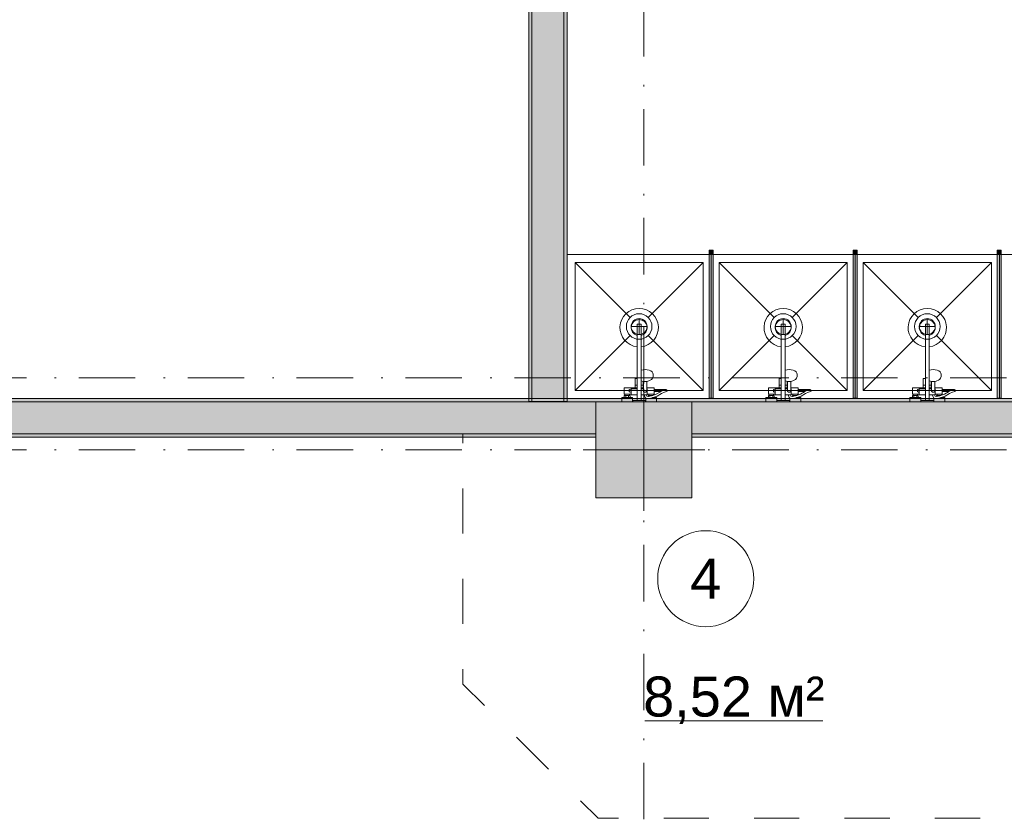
# Model space of a CAD drawing. Header units: millimetres. Extents: x 0 to 1184, y 0 to 836.
# Tile 17 of 61: x 313 to 374, y 426 to 476. Entities that reach past the tile are written whole.
import ezdxf
from ezdxf.xclip import XClip

# ---------------------------------------------------------------- set-up
doc = ezdxf.new("R2010")
doc.units = ezdxf.units.MM
doc.header["$MEASUREMENT"] = 0
doc.header["$XCLIPFRAME"] = 0
doc.linetypes.add('Штриховая', pattern=[5.644444, 2.822222, -2.822222])
doc.linetypes.add('Штрихпунктирная', pattern=[6.702778, 3.527778, -1.763889, 0, -1.411111])
for name, color, linetype in [('Интерьер - Оборудование', 7, 'Continuous'), ('Интерьер - Сантехника', 7, 'Continuous'), ('Конструктив - Колонны', 7, 'Continuous'), ('Конструктив - Стены Блок 200 нов', 7, 'Continuous'), ('Элемент Модели - Зона', 7, 'Continuous'), ('Элемент Модели - Оси', 7, 'Continuous')]:
    doc.layers.add(name, color=color, linetype=linetype)
doc.styles.add('СГЕНЕРИР_СТИЛЬ_3', font='txt')

# ---------------------------------------------------------------- blocks, each defined once
blk = doc.blocks.new('Чертеж_4_4', base_point=(-278.479, 89.564))
at = {"layer": 'Интерьер - Оборудование', "linetype": 'Continuous', "lineweight": 0, "true_color": 0x00007f}
for points in [[(355.84, 462.034), (355.59, 462.034), (355.59, 461.784), (355.84, 461.784)], [(364.84, 462.034), (364.59, 462.034), (364.59, 461.784), (364.84, 461.784)], [(373.84, 462.034), (373.59, 462.034), (373.59, 461.784), (373.84, 461.784)]]:
    blk.add_hatch(color=176, dxfattribs=at).paths.add_polyline_path(points)
at = {"layer": 'Интерьер - Оборудование', "linetype": 'Continuous', "lineweight": 0, "true_color": 0x000000}
for points in [[(355.835, 452.784), (355.835, 461.784), (355.595, 461.784), (355.595, 452.784)], [(364.835, 452.784), (364.835, 461.784), (364.595, 461.784), (364.595, 452.784)], [(373.835, 452.784), (373.835, 461.784), (373.595, 461.784), (373.595, 452.784)]]:
    blk.add_hatch(color=18, dxfattribs=at).paths.add_polyline_path(points)
at = {"layer": 'Конструктив - Колонны', "linetype": 'Continuous', "lineweight": 0, "true_color": 0x000000}
blk.add_hatch(color=18, dxfattribs=at).paths.add_polyline_path([(348.521, 446.564), (354.521, 446.564), (354.521, 452.564), (348.521, 452.564)])
at = {"layer": 'Конструктив - Стены Блок 200 нов', "linetype": 'Continuous', "lineweight": 0, "true_color": 0x000000}
for points in [[(344.321, 511.364), (344.321, 452.584), (344.521, 452.584), (344.521, 511.364)], [(344.521, 486.564), (344.521, 452.584), (346.521, 452.584), (346.521, 486.564)], [(346.521, 486.464), (346.521, 452.584), (346.721, 452.584), (346.721, 486.464)], [(240.723, 452.564), (421.319, 452.564), (421.319, 452.764), (240.723, 452.764)], [(264.521, 452.564), (264.521, 450.564), (348.521, 450.564), (348.521, 452.564)], [(354.521, 452.564), (354.521, 450.564), (399.769, 450.564), (399.769, 452.564)], [(264.521, 450.364), (348.521, 450.364), (348.521, 450.564), (264.521, 450.564)], [(354.521, 450.364), (399.569, 450.364), (399.569, 450.564), (354.521, 450.564)]]:
    blk.add_hatch(color=18, dxfattribs=at).paths.add_polyline_path(points)
at = {"layer": 'Интерьер - Оборудование', "color": 7, "linetype": 'Continuous', "lineweight": 15}
for p, q in [((355.59, 461.784), (355.59, 452.784)), ((355.595, 461.784), (355.59, 461.784)), ((355.835, 461.784), (355.84, 461.784)), ((355.84, 461.784), (355.84, 452.784)), ((364.59, 461.784), (364.59, 452.784)), ((364.595, 461.784), (364.59, 461.784)), ((364.835, 461.784), (364.84, 461.784)), ((364.84, 461.784), (364.84, 452.784)), ((373.59, 461.784), (373.59, 452.784)), ((373.595, 461.784), (373.59, 461.784)), ((373.835, 461.784), (373.84, 461.784)), ((373.84, 461.784), (373.84, 452.784)), ((351.101, 456), (351.101, 457.414)), ((351.101, 457.414), (351.341, 457.414)), ((351.341, 456), (351.341, 457.414)), ((360.101, 456), (360.101, 457.414)), ((360.101, 457.414), (360.341, 457.414)), ((360.341, 456), (360.341, 457.414)), ((369.101, 456), (369.101, 457.414)), ((369.101, 457.414), (369.341, 457.414)), ((369.341, 456), (369.341, 457.414)), ((351.341, 454.534), (351.341, 453.004)), ((360.341, 454.534), (360.341, 453.004)), ((369.341, 454.534), (369.341, 453.004)), ((351.101, 453.004), (351.101, 454.014)), ((351.342, 453.988), (351.341, 453.987)), ((360.101, 453.004), (360.101, 454.014)), ((360.342, 453.988), (360.341, 453.987)), ((369.101, 453.004), (369.101, 454.014)), ((369.342, 453.988), (369.341, 453.987)), ((350.721, 453.044), (350.721, 453.364)), ((350.721, 453.364), (351.101, 453.364)), ((350.971, 453.594), (351.101, 453.594)), ((350.971, 453.444), (351.101, 453.444)), ((351.363, 453.866), (351.341, 453.876)), ((351.341, 453.847), (351.342, 453.847)), ((351.471, 453.594), (351.341, 453.594)), ((351.489, 453.444), (351.341, 453.444)), ((351.49, 453.364), (351.341, 453.364)), ((351.415, 453.853), (351.363, 453.866)), ((351.5, 453.832), (351.415, 453.853)), ((351.471, 453.444), (351.471, 453.839)), ((351.481, 453.837), (351.486, 453.655)), ((351.486, 453.655), (351.491, 453.232)), ((351.591, 453.825), (351.5, 453.832)), ((351.683, 453.832), (351.591, 453.825)), ((351.701, 453.837), (351.683, 453.832)), ((351.694, 453.444), (351.691, 453.232)), ((351.721, 453.364), (351.693, 453.364)), ((351.721, 453.364), (351.721, 453.044)), ((352.151, 453.199), (352.151, 453.329)), ((352.891, 453.326), (352.756, 453.282)), ((352.891, 453.326), (352.911, 453.329)), ((359.721, 453.044), (359.721, 453.364)), ((359.721, 453.364), (360.101, 453.364)), ((359.971, 453.594), (360.101, 453.594)), ((359.971, 453.444), (360.101, 453.444)), ((360.363, 453.866), (360.341, 453.876)), ((360.341, 453.847), (360.342, 453.847)), ((360.471, 453.594), (360.341, 453.594)), ((360.489, 453.444), (360.341, 453.444)), ((360.49, 453.364), (360.341, 453.364)), ((360.415, 453.853), (360.363, 453.866)), ((360.5, 453.832), (360.415, 453.853)), ((360.471, 453.444), (360.471, 453.839)), ((360.481, 453.837), (360.486, 453.655)), ((360.486, 453.655), (360.491, 453.232)), ((360.591, 453.825), (360.5, 453.832)), ((360.683, 453.832), (360.591, 453.825)), ((360.701, 453.837), (360.683, 453.832)), ((360.694, 453.444), (360.691, 453.232)), ((360.721, 453.364), (360.693, 453.364)), ((360.721, 453.364), (360.721, 453.044)), ((361.151, 453.199), (361.151, 453.329)), ((361.891, 453.326), (361.756, 453.282)), ((361.891, 453.326), (361.911, 453.329)), ((368.721, 453.044), (368.721, 453.364)), ((368.721, 453.364), (369.101, 453.364)), ((368.971, 453.594), (369.101, 453.594)), ((368.971, 453.444), (369.101, 453.444)), ((369.363, 453.866), (369.341, 453.876)), ((369.341, 453.847), (369.342, 453.847)), ((369.471, 453.594), (369.341, 453.594)), ((369.489, 453.444), (369.341, 453.444)), ((369.49, 453.364), (369.341, 453.364)), ((369.415, 453.853), (369.363, 453.866)), ((369.5, 453.832), (369.415, 453.853)), ((369.471, 453.444), (369.471, 453.839)), ((369.481, 453.837), (369.486, 453.655)), ((369.486, 453.655), (369.491, 453.232)), ((369.591, 453.825), (369.5, 453.832)), ((369.683, 453.832), (369.591, 453.825)), ((369.701, 453.837), (369.683, 453.832)), ((369.694, 453.444), (369.691, 453.232)), ((369.721, 453.364), (369.693, 453.364)), ((369.721, 453.364), (369.721, 453.044)), ((370.151, 453.199), (370.151, 453.329)), ((370.891, 453.326), (370.756, 453.282)), ((370.891, 453.326), (370.911, 453.329)), ((350.291, 452.824), (350.651, 452.824)), ((350.331, 453.044), (350.611, 453.044)), ((350.331, 452.964), (350.611, 452.964)), ((350.381, 452.824), (350.381, 452.964)), ((350.561, 452.824), (350.561, 452.964)), ((351.491, 453.232), (351.494, 453.216)), ((351.494, 453.216), (351.501, 453.201)), ((351.501, 453.201), (351.512, 453.187)), ((351.512, 453.187), (351.526, 453.177)), ((351.526, 453.177), (351.541, 453.172)), ((351.666, 453.004), (351.527, 453.004)), ((351.541, 453.172), (351.541, 453.172)), ((351.565, 453.16), (351.541, 453.172)), ((351.541, 453.172), (351.543, 453.171)), ((351.543, 453.171), (351.561, 453.169)), ((351.561, 453.169), (351.621, 453.169)), ((351.591, 453.156), (351.565, 453.16)), ((351.617, 453.16), (351.591, 453.156)), ((351.641, 453.172), (351.617, 453.16)), ((351.621, 453.169), (351.639, 453.171)), ((351.637, 452.794), (351.631, 452.796)), ((351.649, 452.791), (351.637, 452.794)), ((351.639, 453.171), (351.641, 453.172)), ((351.641, 453.172), (351.656, 453.177)), ((351.641, 453.172), (351.642, 453.172)), ((351.781, 452.77), (351.649, 452.791)), ((351.656, 453.177), (351.671, 453.187)), ((351.671, 453.187), (351.682, 453.201)), ((351.682, 453.201), (351.689, 453.216)), ((351.689, 453.216), (351.691, 453.232)), ((351.721, 453.149), (351.721, 453.115)), ((351.721, 453.115), (351.721, 453.084)), ((351.721, 453.084), (351.721, 453.057)), ((351.793, 452.769), (351.781, 452.77)), ((351.805, 452.903), (351.789, 452.9)), ((351.838, 452.778), (351.793, 452.769)), ((351.996, 452.94), (351.805, 452.903)), ((352.111, 453.044), (351.831, 453.044)), ((351.831, 452.964), (351.881, 452.964)), ((352.032, 452.815), (351.838, 452.778)), ((351.881, 452.964), (352.061, 452.964)), ((351.881, 452.917), (351.881, 452.964)), ((352.111, 452.98), (351.996, 452.94)), ((352.151, 452.857), (352.032, 452.815)), ((352.043, 452.819), (352.043, 452.819)), ((352.058, 452.824), (352.151, 452.824)), ((352.061, 452.964), (352.065, 452.964)), ((352.061, 452.963), (352.061, 452.964)), ((352.756, 453.282), (352.566, 453.199)), ((355.59, 452.784), (355.595, 452.784)), ((355.84, 452.784), (355.835, 452.784)), ((359.291, 452.824), (359.651, 452.824)), ((359.331, 453.044), (359.611, 453.044)), ((359.331, 452.964), (359.611, 452.964)), ((359.381, 452.824), (359.381, 452.964)), ((359.561, 452.824), (359.561, 452.964)), ((360.491, 453.232), (360.494, 453.216)), ((360.494, 453.216), (360.501, 453.201)), ((360.501, 453.201), (360.512, 453.187)), ((360.512, 453.187), (360.526, 453.177)), ((360.526, 453.177), (360.541, 453.172)), ((360.666, 453.004), (360.527, 453.004)), ((360.541, 453.172), (360.541, 453.172)), ((360.565, 453.16), (360.541, 453.172)), ((360.541, 453.172), (360.543, 453.171)), ((360.543, 453.171), (360.561, 453.169)), ((360.561, 453.169), (360.621, 453.169)), ((360.591, 453.156), (360.565, 453.16)), ((360.617, 453.16), (360.591, 453.156)), ((360.641, 453.172), (360.617, 453.16)), ((360.621, 453.169), (360.639, 453.171)), ((360.637, 452.794), (360.631, 452.796)), ((360.649, 452.791), (360.637, 452.794)), ((360.639, 453.171), (360.641, 453.172)), ((360.641, 453.172), (360.656, 453.177)), ((360.641, 453.172), (360.642, 453.172)), ((360.781, 452.77), (360.649, 452.791)), ((360.656, 453.177), (360.671, 453.187)), ((360.671, 453.187), (360.682, 453.201)), ((360.682, 453.201), (360.689, 453.216)), ((360.689, 453.216), (360.691, 453.232)), ((360.721, 453.149), (360.721, 453.115)), ((360.721, 453.115), (360.721, 453.084)), ((360.721, 453.084), (360.721, 453.057)), ((360.793, 452.769), (360.781, 452.77)), ((360.805, 452.903), (360.789, 452.9)), ((360.838, 452.778), (360.793, 452.769)), ((360.996, 452.94), (360.805, 452.903)), ((361.111, 453.044), (360.831, 453.044)), ((360.831, 452.964), (360.881, 452.964)), ((361.032, 452.815), (360.838, 452.778)), ((360.881, 452.964), (361.061, 452.964)), ((360.881, 452.917), (360.881, 452.964)), ((361.111, 452.98), (360.996, 452.94)), ((361.151, 452.857), (361.032, 452.815)), ((361.043, 452.819), (361.043, 452.819)), ((361.058, 452.824), (361.151, 452.824)), ((361.061, 452.964), (361.065, 452.964)), ((361.061, 452.963), (361.061, 452.964)), ((361.756, 453.282), (361.566, 453.199)), ((364.59, 452.784), (364.595, 452.784)), ((364.84, 452.784), (364.835, 452.784)), ((368.291, 452.824), (368.651, 452.824)), ((368.331, 453.044), (368.611, 453.044)), ((368.331, 452.964), (368.611, 452.964)), ((368.381, 452.824), (368.381, 452.964)), ((368.561, 452.824), (368.561, 452.964)), ((369.491, 453.232), (369.494, 453.216)), ((369.494, 453.216), (369.501, 453.201)), ((369.501, 453.201), (369.512, 453.187)), ((369.512, 453.187), (369.526, 453.177)), ((369.526, 453.177), (369.541, 453.172)), ((369.666, 453.004), (369.527, 453.004)), ((369.541, 453.172), (369.541, 453.172)), ((369.565, 453.16), (369.541, 453.172)), ((369.541, 453.172), (369.543, 453.171)), ((369.543, 453.171), (369.561, 453.169)), ((369.561, 453.169), (369.621, 453.169)), ((369.591, 453.156), (369.565, 453.16)), ((369.617, 453.16), (369.591, 453.156)), ((369.641, 453.172), (369.617, 453.16)), ((369.621, 453.169), (369.639, 453.171)), ((369.637, 452.794), (369.631, 452.796)), ((369.649, 452.791), (369.637, 452.794)), ((369.639, 453.171), (369.641, 453.172)), ((369.641, 453.172), (369.656, 453.177)), ((369.641, 453.172), (369.642, 453.172)), ((369.781, 452.77), (369.649, 452.791)), ((369.656, 453.177), (369.671, 453.187)), ((369.671, 453.187), (369.682, 453.201)), ((369.682, 453.201), (369.689, 453.216)), ((369.689, 453.216), (369.691, 453.232)), ((369.721, 453.149), (369.721, 453.115)), ((369.721, 453.115), (369.721, 453.084)), ((369.721, 453.084), (369.721, 453.057)), ((369.793, 452.769), (369.781, 452.77)), ((369.805, 452.903), (369.789, 452.9)), ((369.838, 452.778), (369.793, 452.769)), ((369.996, 452.94), (369.805, 452.903)), ((370.111, 453.044), (369.831, 453.044)), ((369.831, 452.964), (369.881, 452.964)), ((370.032, 452.815), (369.838, 452.778)), ((369.881, 452.964), (370.061, 452.964)), ((369.881, 452.917), (369.881, 452.964)), ((370.111, 452.98), (369.996, 452.94)), ((370.151, 452.857), (370.032, 452.815)), ((370.043, 452.819), (370.043, 452.819)), ((370.058, 452.824), (370.151, 452.824)), ((370.061, 452.964), (370.065, 452.964)), ((370.061, 452.963), (370.061, 452.964)), ((370.756, 453.282), (370.566, 453.199)), ((373.59, 452.784), (373.595, 452.784)), ((373.84, 452.784), (373.835, 452.784)), ((351.101, 452.644), (351.341, 452.644)), ((360.101, 452.644), (360.341, 452.644)), ((369.101, 452.644), (369.341, 452.644))]:
    blk.add_line(p, q, dxfattribs=at)
at = {"layer": 'Интерьер - Оборудование', "color": 7, "linetype": 'Continuous', "lineweight": 15, "flags": 128}
for points in [[(355.84, 462.034), (355.84, 461.784), (355.59, 461.784), (355.59, 462.034)], [(364.84, 462.034), (364.84, 461.784), (364.59, 461.784), (364.59, 462.034)], [(373.84, 462.034), (373.84, 461.784), (373.59, 461.784), (373.59, 462.034)], [(355.835, 452.784), (355.595, 452.784), (355.595, 461.784), (355.835, 461.784)], [(364.835, 452.784), (364.595, 452.784), (364.595, 461.784), (364.835, 461.784)], [(373.835, 452.784), (373.595, 452.784), (373.595, 461.784), (373.835, 461.784)], [(351.721, 453.004), (351.666, 453.004), (351.703, 452.914), (351.789, 452.9), (351.791, 452.964), (351.831, 452.964), (351.831, 453.044), (351.721, 453.044)], [(352.111, 453.044), (352.111, 452.98), (352.29, 453.044), (352.552, 453.193), (352.566, 453.199), (352.151, 453.199), (352.151, 453.044)], [(360.721, 453.004), (360.666, 453.004), (360.703, 452.914), (360.789, 452.9), (360.791, 452.964), (360.831, 452.964), (360.831, 453.044), (360.721, 453.044)], [(361.111, 453.044), (361.111, 452.98), (361.29, 453.044), (361.552, 453.193), (361.566, 453.199), (361.151, 453.199), (361.151, 453.044)], [(369.721, 453.004), (369.666, 453.004), (369.703, 452.914), (369.789, 452.9), (369.791, 452.964), (369.831, 452.964), (369.831, 453.044), (369.721, 453.044)], [(370.111, 453.044), (370.111, 452.98), (370.29, 453.044), (370.552, 453.193), (370.566, 453.199), (370.151, 453.199), (370.151, 453.044)]]:
    blk.add_lwpolyline(points, close=True, dxfattribs=at)
for points in [[(351.101, 456, -19.949874), (351.341, 456), (351.341, 454.534), (351.462, 454.563), (351.591, 454.573), (351.721, 454.563), (351.841, 454.534), (351.945, 454.489), (352.024, 454.429), (352.074, 454.36), (352.091, 454.286), (352.091, 454.18), (352.086, 454.148), (352.069, 454.074), (352.055, 454.047), (352.007, 453.981), (351.986, 453.962), (351.914, 453.908), (351.819, 453.866), (351.768, 453.853), (351.701, 453.837), (351.696, 453.655), (351.694, 453.444), (352.151, 453.444), (352.151, 453.329), (352.911, 453.329, -0.853753), (352.932, 453.202), (352.803, 453.161), (352.611, 453.077), (352.344, 452.925), (352.151, 452.857), (352.151, 452.824), (352.311, 452.824), (352.311, 452.564), (351.631, 452.564), (351.631, 452.796), (351.615, 452.806), (351.606, 452.815), (351.6, 452.826), (351.526, 453.004), (351.341, 453.004), (351.341, 452.644), (351.621, 452.644), (351.621, 452.564), (350.821, 452.564), (350.821, 452.644), (351.101, 452.644), (351.101, 453.004), (350.721, 453.004), (350.721, 453.044), (350.611, 453.044), (350.611, 452.964), (350.651, 452.964), (350.651, 452.824), (350.811, 452.824), (350.811, 452.564), (350.131, 452.564), (350.131, 452.824), (350.291, 452.824), (350.291, 452.964), (350.331, 452.964), (350.331, 453.044), (350.291, 453.044), (350.291, 453.444), (350.971, 453.444), (350.971, 454.014), (350.993, 454.014), (351.018, 454.014), (351.051, 454.014), (351.09, 454.014), (351.101, 454.014)], [(360.101, 456, -19.949874), (360.341, 456), (360.341, 454.534), (360.462, 454.563), (360.591, 454.573), (360.721, 454.563), (360.841, 454.534), (360.945, 454.489), (361.024, 454.429), (361.074, 454.36), (361.091, 454.286), (361.091, 454.18), (361.086, 454.148), (361.069, 454.074), (361.055, 454.047), (361.007, 453.981), (360.986, 453.962), (360.914, 453.908), (360.819, 453.866), (360.768, 453.853), (360.701, 453.837), (360.696, 453.655), (360.694, 453.444), (361.151, 453.444), (361.151, 453.329), (361.911, 453.329, -0.853753), (361.932, 453.202), (361.803, 453.161), (361.611, 453.077), (361.344, 452.925), (361.151, 452.857), (361.151, 452.824), (361.311, 452.824), (361.311, 452.564), (360.631, 452.564), (360.631, 452.796), (360.615, 452.806), (360.606, 452.815), (360.6, 452.826), (360.526, 453.004), (360.341, 453.004), (360.341, 452.644), (360.621, 452.644), (360.621, 452.564), (359.821, 452.564), (359.821, 452.644), (360.101, 452.644), (360.101, 453.004), (359.721, 453.004), (359.721, 453.044), (359.611, 453.044), (359.611, 452.964), (359.651, 452.964), (359.651, 452.824), (359.811, 452.824), (359.811, 452.564), (359.131, 452.564), (359.131, 452.824), (359.291, 452.824), (359.291, 452.964), (359.331, 452.964), (359.331, 453.044), (359.291, 453.044), (359.291, 453.444), (359.971, 453.444), (359.971, 454.014), (359.993, 454.014), (360.018, 454.014), (360.051, 454.014), (360.09, 454.014), (360.101, 454.014)], [(369.101, 456, -19.949874), (369.341, 456), (369.341, 454.534), (369.462, 454.563), (369.591, 454.573), (369.721, 454.563), (369.841, 454.534), (369.945, 454.489), (370.024, 454.429), (370.074, 454.36), (370.091, 454.286), (370.091, 454.18), (370.086, 454.148), (370.069, 454.074), (370.055, 454.047), (370.007, 453.981), (369.986, 453.962), (369.914, 453.908), (369.819, 453.866), (369.768, 453.853), (369.701, 453.837), (369.696, 453.655), (369.694, 453.444), (370.151, 453.444), (370.151, 453.329), (370.911, 453.329, -0.853753), (370.932, 453.202), (370.803, 453.161), (370.611, 453.077), (370.344, 452.925), (370.151, 452.857), (370.151, 452.824), (370.311, 452.824), (370.311, 452.564), (369.631, 452.564), (369.631, 452.796), (369.615, 452.806), (369.606, 452.815), (369.6, 452.826), (369.526, 453.004), (369.341, 453.004), (369.341, 452.644), (369.621, 452.644), (369.621, 452.564), (368.821, 452.564), (368.821, 452.644), (369.101, 452.644), (369.101, 453.004), (368.721, 453.004), (368.721, 453.044), (368.611, 453.044), (368.611, 452.964), (368.651, 452.964), (368.651, 452.824), (368.811, 452.824), (368.811, 452.564), (368.131, 452.564), (368.131, 452.824), (368.291, 452.824), (368.291, 452.964), (368.331, 452.964), (368.331, 453.044), (368.291, 453.044), (368.291, 453.444), (368.971, 453.444), (368.971, 454.014), (368.993, 454.014), (369.018, 454.014), (369.051, 454.014), (369.09, 454.014), (369.101, 454.014)]]:
    blk.add_lwpolyline(points, format="xyb", close=True, dxfattribs=at)
at = {"layer": 'Интерьер - Оборудование', "color": 7, "linetype": 'Continuous', "lineweight": 15}
for centre, radius, start, end in [((351.221, 457.194), 0.5, 283.88654, 256.11346), ((360.221, 457.194), 0.5, 283.88654, 256.11346), ((369.221, 457.194), 0.5, 283.88654, 256.11346), ((350.676, 453.264), 0.09, 60, 300), ((359.676, 453.264), 0.09, 60, 300), ((368.676, 453.264), 0.09, 60, 300)]:
    blk.add_arc(centre, radius, start, end, dxfattribs=at)
at = {"layer": 'Интерьер - Сантехника', "color": 7, "linetype": 'Continuous', "lineweight": 15}
for p, q in [((355.221, 461.264), (347.221, 461.264)), ((347.221, 461.264), (347.221, 453.264)), ((347.221, 461.264), (350.656, 457.83)), ((355.221, 461.264), (351.787, 457.83)), ((355.221, 453.264), (355.221, 461.264)), ((364.221, 461.264), (356.221, 461.264)), ((356.221, 461.264), (356.221, 453.264)), ((356.221, 461.264), (359.656, 457.83)), ((364.221, 461.264), (360.787, 457.83)), ((364.221, 453.264), (364.221, 461.264)), ((373.221, 461.264), (365.221, 461.264)), ((365.221, 461.264), (365.221, 453.264)), ((365.221, 461.264), (368.656, 457.83)), ((373.221, 461.264), (369.787, 457.83)), ((373.221, 453.264), (373.221, 461.264)), ((351.221, 457.764), (351.221, 456.764)), ((360.221, 457.764), (360.221, 456.764)), ((369.221, 457.764), (369.221, 456.764)), ((351.721, 457.264), (350.721, 457.264)), ((360.721, 457.264), (359.721, 457.264)), ((369.721, 457.264), (368.721, 457.264)), ((347.221, 453.264), (350.656, 456.698)), ((355.221, 453.264), (351.787, 456.698)), ((356.221, 453.264), (359.656, 456.698)), ((364.221, 453.264), (360.787, 456.698)), ((365.221, 453.264), (368.656, 456.698)), ((373.221, 453.264), (369.787, 456.698)), ((347.221, 453.264), (355.221, 453.264)), ((356.221, 453.264), (364.221, 453.264)), ((365.221, 453.264), (373.221, 453.264))]:
    blk.add_line(p, q, dxfattribs=at)
at = {"layer": 'Интерьер - Сантехника', "color": 7, "linetype": 'Continuous', "lineweight": 15, "flags": 128}
for points in [[(355.721, 461.764), (346.721, 461.764), (346.721, 452.764), (355.721, 452.764)], [(364.721, 461.764), (355.721, 461.764), (355.721, 452.764), (364.721, 452.764)], [(373.721, 461.764), (364.721, 461.764), (364.721, 452.764), (373.721, 452.764)], [(373.721, 461.764), (373.721, 452.764), (394.319, 452.764), (394.319, 461.764)]]:
    blk.add_lwpolyline(points, close=True, dxfattribs=at)
at = {"layer": 'Интерьер - Сантехника', "color": 7, "linetype": 'Continuous', "lineweight": 15}
for centre, radius in [((351.221, 457.264), 0.8), ((351.221, 457.264), 0.5), ((360.221, 457.264), 0.8), ((360.221, 457.264), 0.5), ((369.221, 457.264), 0.8), ((369.221, 457.264), 0.5)]:
    blk.add_circle(centre, radius, dxfattribs=at)
at = {"layer": 'Конструктив - Колонны', "color": 251, "linetype": 'Continuous', "lineweight": 5, "true_color": 0x575757}
for p, q in [((351.521, 450.364), (351.521, 453.364)), ((350.721, 449.564), (347.721, 449.564)), ((352.321, 449.564), (355.321, 449.564)), ((351.521, 448.764), (351.521, 445.764))]:
    blk.add_line(p, q, dxfattribs=at)
at = {"layer": 'Конструктив - Колонны', "color": 251, "linetype": 'Continuous', "lineweight": 15, "true_color": 0x575757, "flags": 128}
blk.add_lwpolyline([(348.521, 446.564), (354.521, 446.564), (354.521, 452.564), (348.521, 452.564)], close=True, dxfattribs=at)
at = {"layer": 'Конструктив - Колонны', "color": 251, "linetype": 'Continuous', "lineweight": 5, "true_color": 0x575757}
blk.add_point((351.521, 449.564), dxfattribs=at)
at = {"layer": 'Конструктив - Стены Блок 200 нов', "color": 251, "linetype": 'Continuous', "lineweight": 20, "true_color": 0x575757}
for p, q in [((344.521, 486.564), (344.521, 452.584)), ((346.521, 452.584), (346.521, 486.564)), ((348.521, 452.564), (264.521, 452.564)), ((399.769, 452.564), (354.521, 452.564)), ((264.521, 450.564), (348.521, 450.564)), ((354.521, 450.564), (399.769, 450.564))]:
    blk.add_line(p, q, dxfattribs=at)
at = {"layer": 'Конструктив - Стены Блок 200 нов', "color": 251, "linetype": 'Continuous', "lineweight": 20, "true_color": 0x575757, "flags": 128}
for points in [[(344.321, 511.364), (344.321, 452.584)], [(346.721, 452.584), (346.721, 486.464)], [(421.319, 452.764), (240.723, 452.764)], [(344.521, 452.584), (344.321, 452.584)], [(346.521, 452.584), (344.521, 452.584)], [(346.721, 452.584), (346.521, 452.584)], [(264.521, 450.364), (348.521, 450.364)], [(354.521, 450.364), (399.569, 450.364)]]:
    blk.add_lwpolyline(points, dxfattribs=at)
at = {"layer": 'Элемент Модели - Зона', "color": 7, "linetype": 'Continuous', "lineweight": 15}
blk.add_line((351.582, 432.636), (362.69, 432.636), dxfattribs=at)
at = {"layer": 'Элемент Модели - Зона', "color": 7, "linetype": 'Штриховая', "lineweight": 15, "flags": 128}
for points in [[(411.127, 487.664), (411.127, 496.664), (412.303, 496.664), (412.303, 487.664), (421.319, 487.664), (421.319, 487.764), (493.319, 487.764), (493.319, 513.564), (346.721, 513.564), (346.721, 487.664), (355.721, 487.664), (355.721, 496.664), (356.921, 496.664), (356.921, 487.664), (365.921, 487.664), (365.921, 486.464), (356.921, 486.464), (356.921, 477.464), (355.721, 477.464), (355.721, 486.464), (346.721, 486.464), (346.721, 452.764), (421.319, 452.764), (421.319, 486.464), (412.319, 486.464), (412.319, 477.464), (411.119, 477.464), (411.119, 486.464), (402.119, 486.464), (402.119, 487.664)], [(344.521, 452.764), (344.521, 511.564), (240.523, 511.564), (240.523, 452.764)], [(83.021, 364.939), (82.621, 364.939), (82.621, 272.564), (174.521, 272.564), (399.569, 272.564), (399.569, 320.394), (438.381, 359.205), (438.522, 359.064), (438.722, 359.064), (438.722, 359.264), (438.322, 359.264), (438.322, 359.901), (399.569, 398.655), (399.569, 426.459), (378.069, 426.459), (378.069, 450.364), (354.521, 450.364), (354.521, 446.564), (348.521, 446.564), (348.521, 450.364), (264.521, 450.364), (264.521, 446.564), (263.969, 446.564), (263.969, 435.544), (228.342, 399.917), (174.521, 399.917), (174.521, 366.064), (174.521, 364.939), (174.521, 360.064), (168.521, 360.064), (168.521, 364.939), (89.021, 364.939), (89.021, 360.064), (83.021, 360.064)], [(378.169, 426.559), (378.169, 450.564), (354.521, 450.564), (354.521, 446.564), (348.521, 446.564), (348.521, 450.564), (340.203, 450.564), (340.203, 434.944), (348.657, 426.559)]]:
    blk.add_lwpolyline(points, close=True, dxfattribs=at)
at = {"layer": 'Элемент Модели - Зона', "color": 7, "linetype": 'Continuous', "lineweight": 15, "flags": 128}
blk.add_lwpolyline([(358.378, 441.517, 1), (352.378, 441.517, 1)], format="xyb", close=True, dxfattribs=at)
at = {"layer": 'Элемент Модели - Оси', "color": 7, "linetype": 'Штрихпунктирная', "lineweight": 15}
for p, q in [((351.521, 831.391), (351.521, 166.928)), ((71.316, 454.064), (1182.021, 454.064)), ((71.316, 449.564), (1182.021, 449.564))]:
    blk.add_line(p, q, dxfattribs=at)
at = {"layer": 'Элемент Модели - Зона', "color": 7, "linetype": 'Continuous', "lineweight": 15, "char_height": 2.5, "attachment_point": 5, "style": 'СГЕНЕРИР_СТИЛЬ_3'}
for s, insert in [('\\A1;{\\pqc;\\fArial|b0|i0|c204|p38;4}', (355.378, 441.517)), ('\\A1;{\\pqc;\\fArial|b0|i0|c204|p38;8,52 м²}', (357.136, 433.929))]:
    blk.add_mtext(s, dxfattribs=dict(at, insert=insert))

msp = doc.modelspace()

# ---------------------------------------------------------------- block references
at = {"color": 161, "linetype": 'Continuous', "lineweight": 40, "true_color": 0x83aefe}
ref = msp.add_blockref('Чертеж_4_4', (-278.479, 89.564), dxfattribs=at)
XClip(ref).set_block_clipping_path([(71.3162990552, 166.9277917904), (1182.0208577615, 831.3911731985)])

doc.saveas('drawing.dxf')
